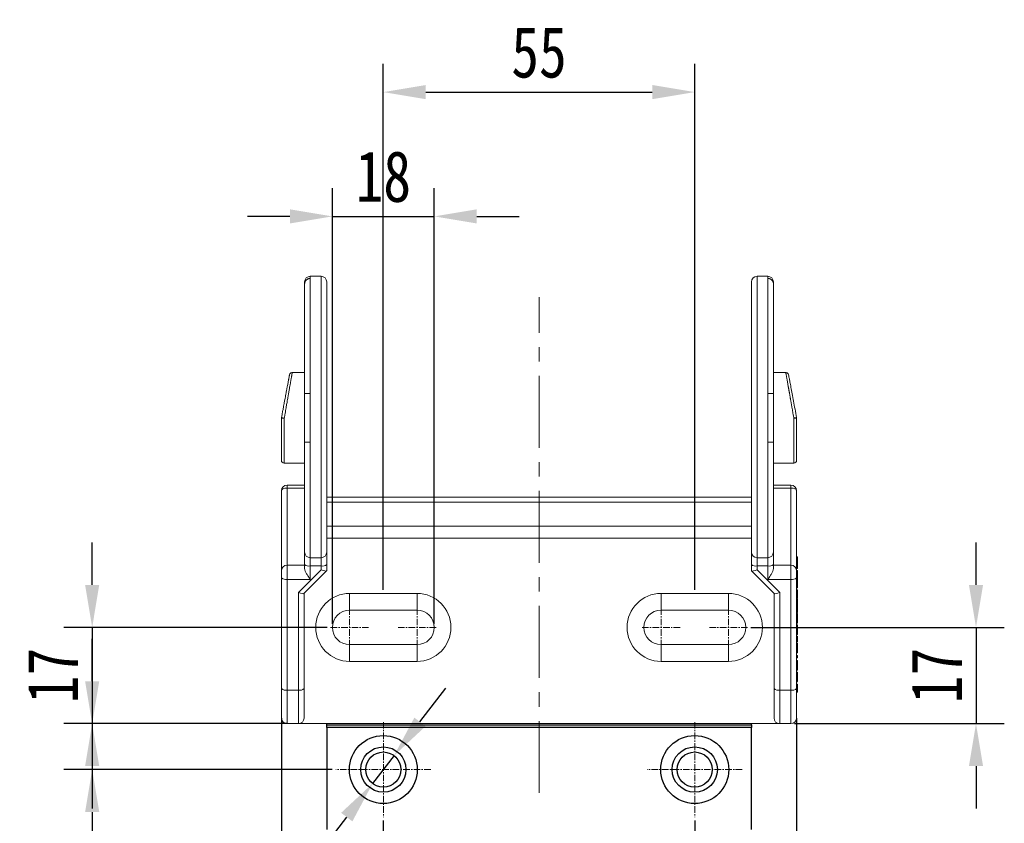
# Model space of a CAD drawing. Header units: millimetres. Extents: x 8853 to 11418, y 45 to 1005.
# Tile 140 of 256: x 10333 to 10507, y 353 to 495. Entities that reach past the tile are written whole.
import ezdxf

# ---------------------------------------------------------------- set-up
doc = ezdxf.new("R2010")
doc.units = ezdxf.units.MM
doc.linetypes.add('CENTER', pattern=[0.6, 0.375, -0.075, 0.075, -0.075])
doc.linetypes.add('CENTERX2', pattern=[20.32, 12.7, -2.54, 2.54, -2.54])
doc.styles.get("Standard").update_dxf_attribs({"font": '仿宋_GB2312_0.TTF', "width": 0.8})
doc.dimstyles.new('ISO-35.1', dxfattribs={"dimtxt": 9, "dimasz": 7.5, "dimexe": 5, "dimexo": 0.625, "dimgap": 2.5, "dimtad": 1, "dimdsep": 46, "dimtxsty": 'Standard', "dimcen": 2.5, "dimadec": 0, "dimazin": 0, "dimtfac": 1, "dimtmove": 0, "dimatfit": 3, "dimfxl": 0, "dimarcsym": 0})

# ---------------------------------------------------------------- blocks, each defined once
blk = doc.blocks.new('*D67')
at = {"color": 0, "lineweight": -2, "transparency": 16777216}
for p, q in [((10388.43, 388.24), (10388.43, 465.19)), ((10406.43, 388.24), (10406.43, 465.19)), ((10380.93, 460.19), (10373.43, 460.19)), ((10388.43, 460.19), (10406.43, 460.19)), ((10413.93, 460.19), (10421.43, 460.19))]:
    blk.add_line(p, q, dxfattribs=at)
at = {"color": 0, "lineweight": 9, "transparency": 16777216}
for points in [[(10380.93, 461.44), (10380.93, 458.94), (10388.43, 460.19)], [(10413.93, 461.44), (10413.93, 458.94), (10406.43, 460.19)]]:
    blk.add_solid(points, dxfattribs=at)
at = {"layer": 'Defpoints', "color": 0, "lineweight": 9, "transparency": 16777216}
for p in [(10406.43, 460.19), (10388.43, 387.62), (10406.43, 387.62)]:
    blk.add_point(p, dxfattribs=at)
at = {"color": 0, "lineweight": 9, "transparency": 16777216, "insert": (10397.43, 467.19), "char_height": 9, "attachment_point": 5}
blk.add_mtext('18', dxfattribs=at)
blk = doc.blocks.new('*D68')
at = {"color": 0, "lineweight": -2, "transparency": 16777216}
for p, q in [((10397.43, 394.24), (10397.43, 487.14)), ((10452.43, 394.24), (10452.43, 487.14)), ((10404.93, 482.14), (10444.93, 482.14))]:
    blk.add_line(p, q, dxfattribs=at)
at = {"color": 0, "lineweight": 9, "transparency": 16777216}
for points in [[(10404.93, 483.39), (10404.93, 480.89), (10397.43, 482.14)], [(10444.93, 483.39), (10444.93, 480.89), (10452.43, 482.14)]]:
    blk.add_solid(points, dxfattribs=at)
at = {"layer": 'Defpoints', "color": 0, "lineweight": 9, "transparency": 16777216}
for p in [(10452.43, 482.14), (10397.43, 393.62), (10452.43, 393.62)]:
    blk.add_point(p, dxfattribs=at)
at = {"color": 0, "lineweight": 9, "transparency": 16777216, "insert": (10424.93, 489.14), "char_height": 9, "attachment_point": 5}
blk.add_mtext('55', dxfattribs=at)
blk = doc.blocks.new('*D69')
at = {"color": 0, "lineweight": -2, "transparency": 16777216}
for p, q in [((10502.11, 395.12), (10502.11, 402.62)), ((10462.36, 387.62), (10507.11, 387.62)), ((10502.11, 387.62), (10502.11, 370.62)), ((10470.06, 370.62), (10507.11, 370.62)), ((10502.11, 363.12), (10502.11, 355.62))]:
    blk.add_line(p, q, dxfattribs=at)
at = {"color": 0, "lineweight": 9, "transparency": 16777216}
for points in [[(10500.86, 395.12), (10503.36, 395.12), (10502.11, 387.62)], [(10500.86, 363.12), (10503.36, 363.12), (10502.11, 370.62)]]:
    blk.add_solid(points, dxfattribs=at)
at = {"layer": 'Defpoints', "color": 0, "lineweight": 9, "transparency": 16777216}
for p in [(10461.74, 387.62), (10469.43, 370.62), (10502.11, 370.62)]:
    blk.add_point(p, dxfattribs=at)
at = {"color": 0, "lineweight": 9, "transparency": 16777216, "insert": (10495.11, 379.12), "char_height": 9, "attachment_point": 5, "rotation": 90}
blk.add_mtext('17', dxfattribs=at)
blk = doc.blocks.new('*D92')
at = {"color": 0, "lineweight": -2, "transparency": 16777216}
for p, q in [((10346.01, 395.12), (10346.01, 402.62)), ((10387.5, 387.62), (10341.01, 387.62)), ((10346.01, 387.62), (10346.01, 370.62)), ((10380.45, 370.62), (10341.01, 370.62)), ((10346.01, 363.12), (10346.01, 355.62))]:
    blk.add_line(p, q, dxfattribs=at)
at = {"color": 0, "lineweight": 9, "transparency": 16777216}
for points in [[(10344.76, 395.12), (10347.26, 395.12), (10346.01, 387.62)], [(10344.76, 363.12), (10347.26, 363.12), (10346.01, 370.62)]]:
    blk.add_solid(points, dxfattribs=at)
at = {"layer": 'Defpoints', "color": 0, "lineweight": 9, "transparency": 16777216}
for p in [(10388.13, 387.62), (10346.01, 370.62), (10381.07, 370.62)]:
    blk.add_point(p, dxfattribs=at)
at = {"color": 0, "lineweight": 9, "transparency": 16777216, "insert": (10339.01, 379.12), "char_height": 9, "attachment_point": 5, "rotation": 90}
blk.add_mtext('17', dxfattribs=at)
blk = doc.blocks.new('*D93')
at = {"color": 0, "lineweight": -2, "transparency": 16777216}
for p, q in [((10379.43, 371.56), (10379.43, 266.6)), ((10470.43, 371.56), (10470.43, 266.6)), ((10386.93, 271.6), (10462.93, 271.6))]:
    blk.add_line(p, q, dxfattribs=at)
at = {"color": 0, "lineweight": 9, "transparency": 16777216}
for points in [[(10386.93, 272.85), (10386.93, 270.35), (10379.43, 271.6)], [(10462.93, 272.85), (10462.93, 270.35), (10470.43, 271.6)]]:
    blk.add_solid(points, dxfattribs=at)
at = {"layer": 'Defpoints', "color": 0, "lineweight": 9, "transparency": 16777216}
for p in [(10379.43, 372.19), (10470.43, 372.19), (10470.43, 271.6)]:
    blk.add_point(p, dxfattribs=at)
at = {"color": 0, "lineweight": 9, "transparency": 16777216, "insert": (10424.93, 278.6), "char_height": 9, "attachment_point": 5}
blk.add_mtext('91', dxfattribs=at)
blk = doc.blocks.new('*D88')
at = {"color": 0, "lineweight": -2, "transparency": 16777216}
for p, q in [((10397.43, 353.51), (10397.43, 288.46)), ((10452.43, 353.51), (10452.43, 288.46)), ((10444.93, 293.46), (10404.93, 293.46))]:
    blk.add_line(p, q, dxfattribs=at)
at = {"color": 0, "lineweight": 9, "transparency": 16777216}
for points in [[(10404.93, 294.71), (10404.93, 292.21), (10397.43, 293.46)], [(10444.93, 294.71), (10444.93, 292.21), (10452.43, 293.46)]]:
    blk.add_solid(points, dxfattribs=at)
at = {"layer": 'Defpoints', "color": 0, "lineweight": 9, "transparency": 16777216}
for p in [(10397.43, 354.13), (10452.43, 354.13), (10397.43, 293.46)]:
    blk.add_point(p, dxfattribs=at)
at = {"color": 0, "lineweight": 9, "transparency": 16777216, "insert": (10424.93, 300.46), "char_height": 9, "attachment_point": 5}
blk.add_mtext('55', dxfattribs=at)
blk = doc.blocks.new('*D90')
at = {"color": 0, "lineweight": -2, "transparency": 16777216}
for p, q in [((10346.01, 378.12), (10346.01, 385.62)), ((10375.68, 370.62), (10341.01, 370.62)), ((10346.01, 370.62), (10346.01, 362.52)), ((10388.42, 362.52), (10341.01, 362.52)), ((10346.01, 355.02), (10346.01, 334.46))]:
    blk.add_line(p, q, dxfattribs=at)
at = {"color": 0, "lineweight": 9, "transparency": 16777216}
for points in [[(10344.76, 378.12), (10347.26, 378.12), (10346.01, 370.62)], [(10344.76, 355.02), (10347.26, 355.02), (10346.01, 362.52)]]:
    blk.add_solid(points, dxfattribs=at)
at = {"layer": 'Defpoints', "color": 0, "lineweight": 9, "transparency": 16777216}
for p in [(10346.01, 370.62), (10376.3, 370.62), (10389.04, 362.52)]:
    blk.add_point(p, dxfattribs=at)
at = {"color": 0, "lineweight": 9, "transparency": 16777216, "insert": (10339.01, 338.56), "char_height": 9, "attachment_point": 5, "rotation": 90}
blk.add_mtext('8', dxfattribs=at)
blk = doc.blocks.new('*D91')
at = {"color": 0, "lineweight": -2, "transparency": 16777216}
for p, q in [((10403.9, 370.92), (10408.47, 376.86)), ((10399.32, 364.97), (10395.54, 360.06)), ((10358.07, 311.38), (10390.97, 354.12))]:
    blk.add_line(p, q, dxfattribs=at)
at = {"color": 0, "lineweight": 9, "transparency": 16777216}
for points in [[(10402.91, 371.68), (10404.89, 370.16), (10399.32, 364.97)], [(10389.98, 354.88), (10391.96, 353.36), (10395.54, 360.06)]]:
    blk.add_solid(points, dxfattribs=at)
at = {"layer": 'Defpoints', "color": 0, "lineweight": 9, "transparency": 16777216}
for p in [(10399.32, 364.97), (10395.54, 360.06)]:
    blk.add_point(p, dxfattribs=at)
at = {"color": 0, "lineweight": 9, "transparency": 16777216, "insert": (10359.87, 325.19), "char_height": 9, "attachment_point": 5, "rotation": 52.4111}
blk.add_mtext('∅6.2', dxfattribs=at)

msp = doc.modelspace()

# ---------------------------------------------------------------- linework, layer by layer
at = {"color": 7, "linetype": 'Continuous', "lineweight": 15}
for p, q in [((10386.432, 449.618), (10384.532, 449.618)), ((10384.532, 449.618), (10384.532, 449.245)), ((10384.532, 449.245), (10384.532, 428.918)), ((10386.432, 449.618), (10386.432, 399.921)), ((10465.332, 449.618), (10463.432, 449.618)), ((10463.432, 399.921), (10463.432, 449.618)), ((10465.332, 449.245), (10465.332, 449.618)), ((10465.332, 428.918), (10465.332, 449.245)), ((10383.532, 448.23), (10383.532, 428.918)), ((10462.432, 400.909), (10462.432, 448.618)), ((10466.332, 428.918), (10466.332, 448.23)), ((10383.532, 432.618), (10381.347, 432.618)), ((10468.517, 432.618), (10466.332, 432.618)), ((10384.532, 428.918), (10384.532, 420.318)), ((10465.332, 420.318), (10465.332, 428.918)), ((10379.432, 424.572), (10379.432, 417.118)), ((10379.932, 424.568), (10379.932, 416.618)), ((10469.932, 416.618), (10469.932, 424.568)), ((10470.432, 417.118), (10470.432, 424.572)), ((10383.532, 420.318), (10383.532, 400.909)), ((10384.532, 420.318), (10384.532, 399.921)), ((10465.332, 399.921), (10465.332, 420.318)), ((10466.332, 400.909), (10466.332, 420.318)), ((10379.932, 416.618), (10383.532, 416.618)), ((10466.332, 416.618), (10469.932, 416.618)), ((10383.532, 412.736), (10380.432, 412.736)), ((10380.432, 412.736), (10380.432, 412.213)), ((10380.432, 398.618), (10380.432, 412.213)), ((10380.432, 412.213), (10383.532, 412.213)), ((10469.432, 412.736), (10466.332, 412.736)), ((10466.332, 412.213), (10469.432, 412.213)), ((10469.432, 412.736), (10469.432, 412.213)), ((10469.432, 412.213), (10469.432, 398.618)), ((10379.432, 397.618), (10379.432, 411.736)), ((10462.432, 410.618), (10387.402, 410.618)), ((10470.432, 411.736), (10470.432, 397.618)), ((10387.432, 409.739), (10462.432, 409.739)), ((10462.432, 405.497), (10387.432, 405.497)), ((10462.432, 403.375), (10387.432, 403.375)), ((10383.532, 400.909), (10383.532, 398.722)), ((10387.432, 400.909), (10387.432, 398.722)), ((10462.432, 398.722), (10462.432, 400.909)), ((10466.332, 398.722), (10466.332, 400.909)), ((10470.582, 400.084), (10470.432, 400.084)), ((10470.582, 400.084), (10470.582, 399.753)), ((10380.432, 396.1), (10380.432, 398.618)), ((10383.532, 398.618), (10380.432, 398.618)), ((10383.532, 398.722), (10383.532, 398.032)), ((10384.532, 399.921), (10386.432, 399.921)), ((10384.532, 398.463), (10384.532, 399.921)), ((10386.432, 398.463), (10384.532, 398.463)), ((10384.532, 398.463), (10384.532, 396.1)), ((10386.432, 399.921), (10386.432, 398.463)), ((10386.432, 398.463), (10386.432, 397.773)), ((10387.432, 398.722), (10387.432, 397.618)), ((10462.432, 397.618), (10462.432, 398.722)), ((10463.432, 399.921), (10465.332, 399.921)), ((10463.432, 398.463), (10463.432, 399.921)), ((10465.332, 398.463), (10463.432, 398.463)), ((10463.432, 397.773), (10463.432, 398.463)), ((10465.332, 399.921), (10465.332, 398.463)), ((10465.332, 396.1), (10465.332, 398.463)), ((10466.332, 398.032), (10466.332, 398.722)), ((10469.432, 398.618), (10466.332, 398.618)), ((10469.432, 396.1), (10469.432, 398.618)), ((10470.582, 399.753), (10470.432, 399.753)), ((10470.582, 398.381), (10470.432, 398.381)), ((10470.582, 399.753), (10470.582, 398.381)), ((10470.582, 398.381), (10470.582, 398.027)), ((10386.432, 397.773), (10382.432, 393.773)), ((10383.415, 393.601), (10387.415, 397.601)), ((10387.415, 397.601), (10387.432, 397.618)), ((10462.432, 397.618), (10462.449, 397.601)), ((10462.449, 397.601), (10466.449, 393.601)), ((10467.432, 393.773), (10463.432, 397.773)), ((10470.582, 398.027), (10470.432, 398.027)), ((10470.582, 397.635), (10470.432, 397.635)), ((10470.582, 396.661), (10470.432, 396.661)), ((10470.582, 397.635), (10470.582, 396.661)), ((10470.582, 396.661), (10470.582, 394.592)), ((10379.432, 376.806), (10379.432, 396.359)), ((10380.432, 396.1), (10380.432, 376.547)), ((10384.532, 396.1), (10380.432, 396.1)), ((10469.432, 396.1), (10465.332, 396.1)), ((10469.432, 376.547), (10469.432, 396.1)), ((10470.432, 396.359), (10470.432, 376.806)), ((10382.432, 393.773), (10382.432, 376.547)), ((10383.432, 376.806), (10383.432, 393.618)), ((10391.482, 393.618), (10403.382, 393.618)), ((10391.482, 393.618), (10391.482, 390.668)), ((10403.382, 390.668), (10403.382, 393.618)), ((10446.482, 393.618), (10458.382, 393.618)), ((10446.482, 393.618), (10446.482, 390.668)), ((10458.382, 390.668), (10458.382, 393.618)), ((10466.432, 393.618), (10466.432, 376.806)), ((10467.432, 376.547), (10467.432, 393.773)), ((10470.582, 394.592), (10470.432, 394.592)), ((10470.582, 394.223), (10470.432, 394.223)), ((10470.582, 393.877), (10470.432, 393.877)), ((10470.582, 393.711), (10470.432, 393.711)), ((10470.582, 393.099), (10470.432, 393.099)), ((10470.582, 394.223), (10470.582, 393.877)), ((10470.582, 393.099), (10470.582, 392.787)), ((10470.432, 392.787), (10470.582, 392.787)), ((10470.432, 392.786), (10470.582, 392.786)), ((10470.582, 392.659), (10470.432, 392.659)), ((10470.432, 392.588), (10470.582, 392.588)), ((10470.582, 392.211), (10470.432, 392.211)), ((10470.582, 391.48), (10470.432, 391.48)), ((10470.582, 392.659), (10470.582, 392.588)), ((10470.582, 392.211), (10470.582, 392.588)), ((10391.482, 390.668), (10403.382, 390.668)), ((10446.482, 390.668), (10458.382, 390.668)), ((10470.582, 390.796), (10470.432, 390.796)), ((10470.582, 390.384), (10470.432, 390.384)), ((10470.582, 390.265), (10470.432, 390.265)), ((10470.582, 390.103), (10470.432, 390.103)), ((10470.582, 389.98), (10470.432, 389.98)), ((10470.582, 390.384), (10470.582, 390.796)), ((10470.582, 390.384), (10470.582, 390.265)), ((10470.582, 389.98), (10470.582, 388.682)), ((10470.432, 388.682), (10470.582, 388.682)), ((10470.582, 388.428), (10470.432, 388.428)), ((10470.582, 388.372), (10470.432, 388.372)), ((10470.582, 388.054), (10470.432, 388.054)), ((10470.582, 388.428), (10470.582, 388.682)), ((10470.582, 388.428), (10470.582, 388.372)), ((10470.582, 388.054), (10470.582, 386.364)), ((10470.582, 386.364), (10470.432, 386.364)), ((10470.582, 386.077), (10470.432, 386.077)), ((10470.582, 386.077), (10470.582, 385.091)), ((10391.482, 384.568), (10403.382, 384.568)), ((10391.482, 384.568), (10391.482, 381.618)), ((10403.382, 384.568), (10403.382, 381.618)), ((10446.482, 384.568), (10446.482, 381.618)), ((10446.482, 384.568), (10458.382, 384.568)), ((10458.382, 381.618), (10458.382, 384.568)), ((10470.432, 385.091), (10470.582, 385.091)), ((10470.582, 384.81), (10470.432, 384.81)), ((10470.582, 384.682), (10470.432, 384.682)), ((10470.582, 384.678), (10470.582, 383.132)), ((10470.432, 383.132), (10470.582, 383.132)), ((10470.582, 383.1), (10470.432, 383.1)), ((10470.582, 382.63), (10470.432, 382.63)), ((10470.582, 382.63), (10470.582, 382.265)), ((10403.382, 381.618), (10391.482, 381.618)), ((10458.382, 381.618), (10446.482, 381.618)), ((10470.432, 382.265), (10470.582, 382.265)), ((10470.582, 381.788), (10470.432, 381.788)), ((10470.582, 381.665), (10470.432, 381.665)), ((10470.582, 381.665), (10470.582, 380.366)), ((10470.432, 380.366), (10470.582, 380.366)), ((10470.582, 380.113), (10470.432, 380.113)), ((10470.582, 380.056), (10470.432, 380.056)), ((10470.582, 379.739), (10470.432, 379.739)), ((10470.582, 379.611), (10470.432, 379.611)), ((10470.582, 380.113), (10470.582, 380.366)), ((10470.582, 380.113), (10470.582, 380.056)), ((10470.582, 379.607), (10470.582, 378.061)), ((10470.432, 378.061), (10470.582, 378.061)), ((10470.582, 378.029), (10470.432, 378.029)), ((10470.582, 377.593), (10470.432, 377.593)), ((10470.582, 377.593), (10470.582, 377.247)), ((10382.432, 376.547), (10380.432, 376.547)), ((10380.432, 376.547), (10380.432, 370.618)), ((10382.432, 370.618), (10382.432, 376.547)), ((10469.432, 376.547), (10467.432, 376.547)), ((10467.432, 376.547), (10467.432, 370.618)), ((10469.432, 370.618), (10469.432, 376.547)), ((10470.582, 377.247), (10470.432, 377.247)), ((10470.582, 377.081), (10470.432, 377.081)), ((10470.582, 376.468), (10470.432, 376.468)), ((10470.432, 376.156), (10470.582, 376.156)), ((10470.432, 376.156), (10470.582, 376.156)), ((10470.582, 376.468), (10470.582, 376.156)), ((10382.432, 370.618), (10380.432, 370.618)), ((10382.432, 370.618), (10467.432, 370.618)), ((10469.432, 370.618), (10467.432, 370.618))]:
    msp.add_line(p, q, dxfattribs=at)
at = {"color": 1, "linetype": 'CENTERX2', "lineweight": 13}
msp.add_line((10424.932, 358.379), (10424.932, 445.95), dxfattribs=at)
at = {"color": 1, "linetype": 'CENTER', "lineweight": 9, "ltscale": 3.0988}
for p, q in [((10391.482, 384.263), (10391.482, 390.973)), ((10403.382, 384.263), (10403.382, 390.973)), ((10446.482, 384.263), (10446.482, 390.973)), ((10458.382, 384.263), (10458.382, 390.973)), ((10388.127, 387.618), (10394.837, 387.618)), ((10400.027, 387.618), (10406.737, 387.618)), ((10443.127, 387.618), (10449.837, 387.618)), ((10455.027, 387.618), (10461.737, 387.618)), ((10397.432, 370.906), (10397.432, 354.131)), ((10452.432, 370.906), (10452.432, 354.131)), ((10405.82, 362.518), (10389.045, 362.518)), ((10460.82, 362.518), (10444.045, 362.518))]:
    msp.add_line(p, q, dxfattribs=at)
at = {"color": 7, "linetype": 'Continuous', "lineweight": 25}
for p, q in [((10387.432, 370.418), (10387.432, 370.618)), ((10387.432, 370.418), (10462.432, 370.418)), ((10387.432, 369.918), (10387.432, 370.418)), ((10462.432, 370.418), (10462.432, 370.618)), ((10462.432, 370.418), (10462.432, 369.918)), ((10387.432, 369.918), (10387.432, 351.918)), ((10462.432, 369.918), (10387.432, 369.918)), ((10462.432, 351.918), (10462.432, 369.918))]:
    msp.add_line(p, q, dxfattribs=at)
at = {"color": 7, "linetype": 'Continuous', "lineweight": 15, "flags": 128}
for points in [[(10380.432, 412.213), (10380.237, 412.204), (10380.049, 412.177), (10379.876, 412.132), (10379.725, 412.073), (10379.601, 412.001), (10379.508, 411.918), (10379.451, 411.829), (10379.432, 411.736)], [(10470.432, 411.736), (10470.413, 411.829), (10470.356, 411.918), (10470.264, 412.001), (10470.139, 412.073), (10469.988, 412.132), (10469.815, 412.177), (10469.627, 412.204), (10469.432, 412.213)]]:
    msp.add_lwpolyline(points, dxfattribs=at)
at = {"color": 7, "linetype": 'Continuous', "lineweight": 25}
for centre, radius in [((10397.432, 362.518), 6), ((10452.432, 362.518), 6), ((10397.432, 362.518), 4), ((10397.432, 362.518), 3.1), ((10452.432, 362.518), 4), ((10452.432, 362.518), 3.1)]:
    msp.add_circle(centre, radius, dxfattribs=at)
at = {"color": 7, "linetype": 'Continuous', "lineweight": 15}
for centre, radius, start, end in [((10384.532, 448.618), 1, 90, 180), ((10386.432, 448.618), 1, 0, 90), ((10463.432, 448.618), 1, 90, 180), ((10465.332, 448.618), 1, 0, 90), ((10379.932, 424.572), 0.5, 169.38034, 180), ((10379.807, 444.745), 20.177, 268.93505, 270.35495), ((10470.057, 444.745), 20.177, 269.64505, 271.06495), ((10469.932, 424.572), 0.5, 0, 10.61966), ((10379.932, 417.118), 0.5, 180, 270), ((10469.932, 417.118), 0.5, 270, 0), ((10380.432, 411.736), 1, 90, 180), ((10469.432, 411.736), 1, 0, 90), ((10384.526, 400.915), 0.994, 180.3518, 270.34753), ((10386.438, 400.915), 0.994, 269.65247, 359.6482), ((10463.426, 400.915), 0.994, 180.3518, 270.34753), ((10465.338, 400.915), 0.994, 269.65247, 359.6482), ((10380.432, 397.618), 1, 89.99998, 179.99998), ((10384.299, 399.623), 1.183, 229.60931, 281.36905), ((10386.665, 399.623), 1.183, 258.63095, 310.39069), ((10463.199, 399.623), 1.183, 229.60931, 281.36905), ((10465.565, 399.623), 1.183, 258.63095, 310.39069), ((10469.432, 397.618), 1, 0.00002, 90.00002), ((10380.199, 397.26), 1.183, 229.60931, 281.36905), ((10469.665, 397.26), 1.183, 258.63095, 310.39069), ((10391.482, 387.618), 6, 90, 270), ((10403.382, 387.618), 6, 270, 90), ((10446.482, 387.618), 6, 90, 270), ((10458.382, 387.618), 6, 270, 90), ((10391.482, 387.618), 3.05, 90, 270), ((10403.382, 387.618), 3.05, 270, 90), ((10446.482, 387.618), 3.05, 90, 270), ((10458.382, 387.618), 3.05, 270, 90), ((10380.199, 377.707), 1.183, 229.60931, 281.36905), ((10382.665, 377.707), 1.183, 258.63095, 310.39069), ((10467.199, 377.707), 1.183, 229.60931, 281.36905), ((10469.665, 377.707), 1.183, 258.63095, 310.39069), ((10380.432, 371.618), 1, 180, 270), ((10382.432, 371.618), 1, 270, 0), ((10467.432, 371.618), 1, 180, 270), ((10469.432, 371.618), 1, 270, 0)]:
    msp.add_arc(centre, radius, start, end, dxfattribs=at)
for centre, major_axis, start_param, end_param in [((10386.432, 398.032), (-0.996, 0.412), 1.6628213, 3.0495676), ((10463.432, 398.032), (-0.996, -0.412), 0.092025, 1.4787713), ((10382.432, 394.032), (-0.996, 0.412), 1.6628213, 3.0495676), ((10467.432, 394.032), (-0.996, -0.412), 0.092025, 1.4787713)]:
    msp.add_ellipse(centre, major_axis=major_axis, ratio=0.2227973, start_param=start_param, end_param=end_param, dxfattribs=at)
for points, knots in [([(10384.532, 449.245), (10384.5, 449.245), (10384.437, 449.243), (10384.342, 449.228), (10384.247, 449.205), (10384.154, 449.172), (10384.064, 449.129), (10383.978, 449.078), (10383.897, 449.016), (10383.815, 448.941), (10383.734, 448.847), (10383.656, 448.727), (10383.59, 448.583), (10383.542, 448.414), (10383.535, 448.293), (10383.532, 448.23)], [0, 0, 0, 0, 0.0599952, 0.1206721, 0.1820475, 0.2441374, 0.3069573, 0.3705217, 0.4348442, 0.4999376, 0.5800612, 0.6701276, 0.7701421, 0.8801022, 1, 1, 1, 1]), ([(10465.332, 449.245), (10465.364, 449.245), (10465.427, 449.243), (10465.523, 449.228), (10465.617, 449.205), (10465.71, 449.172), (10465.8, 449.129), (10465.886, 449.077), (10465.968, 449.016), (10466.049, 448.941), (10466.13, 448.847), (10466.208, 448.727), (10466.274, 448.583), (10466.322, 448.414), (10466.329, 448.293), (10466.332, 448.23)], [0, 0, 0, 0, 0.06004208, 0.12076868, 0.18219668, 0.24434225, 0.30722075, 0.37084675, 0.43523392, 0.50039503, 0.58043954, 0.67042077, 0.77034378, 0.88020618, 1, 1, 1, 1]), ([(10383.532, 448.575), (10383.532, 448.584), (10383.532, 448.613), (10383.532, 448.383), (10383.532, 448.23)], [0, 0, 0, 0, 0.3335633, 1, 1, 1, 1]), ([(10387.432, 448.618), (10387.432, 448.617), (10387.432, 448.615), (10387.432, 448.601), (10387.432, 448.578), (10387.432, 448.545), (10387.432, 448.503), (10387.432, 448.451), (10387.432, 448.39), (10387.432, 448.32), (10387.432, 448.143), (10387.432, 447.776), (10387.432, 447.069), (10387.432, 446.153), (10387.432, 445.022), (10387.432, 443.694), (10387.432, 442.177), (10387.432, 440.499), (10387.432, 438.684), (10387.432, 436.754), (10387.432, 434.11), (10387.432, 430.691), (10387.432, 426.476), (10387.432, 422.181), (10387.432, 418.573), (10387.432, 415.719), (10387.432, 413.609), (10387.432, 411.59), (10387.432, 409.686), (10387.432, 407.922), (10387.432, 406.33), (10387.432, 404.918), (10387.432, 403.712), (10387.432, 402.701), (10387.432, 402.056), (10387.432, 401.656), (10387.432, 401.425), (10387.432, 401.223), (10387.432, 401.048), (10387.432, 400.955), (10387.432, 400.909)], [0, 0, 0, 0, 0.0066348, 0.0132611, 0.0198815, 0.0264987, 0.0331152, 0.0397336, 0.0463565, 0.0529866, 0.0596263, 0.0908219, 0.12202, 0.1542302, 0.1864426, 0.2191733, 0.2519193, 0.2844791, 0.3170486, 0.3489392, 0.380828, 0.4418548, 0.5000807, 0.5589402, 0.6209023, 0.6530434, 0.685201, 0.7178754, 0.7505484, 0.7832051, 0.8158679, 0.8478027, 0.8797557, 0.9105557, 0.9413606, 0.9531038, 0.964825, 0.9765385, 0.9882587, 1, 1, 1, 1]), ([(10380.856, 432.21), (10380.855, 432.21), (10380.855, 432.208), (10380.853, 432.195), (10380.847, 432.163), (10380.837, 432.109), (10380.821, 432.025), (10380.796, 431.891), (10380.763, 431.717), (10380.729, 431.532), (10380.693, 431.341), (10380.648, 431.101), (10380.579, 430.735), (10380.519, 430.412), (10380.453, 430.065), (10380.412, 429.846), (10380.368, 429.612), (10380.322, 429.364), (10380.274, 429.108), (10380.225, 428.848), (10380.178, 428.597), (10380.113, 428.248), (10380.024, 427.772), (10379.918, 427.209), (10379.801, 426.587), (10379.704, 426.067), (10379.611, 425.575), (10379.532, 425.153), (10379.473, 424.837), (10379.441, 424.664)], [0, 0, 0, 0, 0.0185514, 0.0418792, 0.0699885, 0.1096633, 0.1392388, 0.1773941, 0.2442212, 0.2702397, 0.296706, 0.3587405, 0.388203, 0.4623987, 0.488748, 0.5165085, 0.5408219, 0.5684025, 0.5981644, 0.6224829, 0.6486179, 0.6739299, 0.7255319, 0.7835585, 0.828506, 0.8915619, 0.9194103, 0.9555443, 1, 1, 1, 1]), ([(10381.347, 432.618), (10381.347, 432.617), (10381.346, 432.615), (10381.344, 432.599), (10381.339, 432.574), (10381.332, 432.537), (10381.324, 432.491), (10381.313, 432.433), (10381.301, 432.365), (10381.287, 432.285), (10381.271, 432.195), (10381.253, 432.094), (10381.233, 431.981), (10381.212, 431.858), (10381.188, 431.723), (10381.163, 431.578), (10381.136, 431.421), (10381.106, 431.254), (10381.075, 431.076), (10381.042, 430.887), (10381.008, 430.688), (10380.971, 430.478), (10380.916, 430.165), (10380.837, 429.719), (10380.729, 429.105), (10380.607, 428.412), (10380.502, 427.812), (10380.417, 427.331), (10380.356, 426.983), (10380.286, 426.59), (10380.209, 426.15), (10380.124, 425.664), (10380.031, 425.131), (10379.966, 424.761), (10379.932, 424.568)], [0, 0, 0, 0, 0.0223866, 0.04489854, 0.06753678, 0.09030226, 0.1131959, 0.13621862, 0.15937131, 0.18265485, 0.20607011, 0.22961793, 0.25329916, 0.27711461, 0.3010651, 0.32515141, 0.34937434, 0.37373464, 0.39823308, 0.4228704, 0.44764733, 0.47256458, 0.49762286, 0.55489086, 0.61572674, 0.68013583, 0.74812249, 0.77403889, 0.80331078, 0.83593816, 0.87192093, 0.91125896, 0.95395206, 1, 1, 1, 1]), ([(10381.347, 432.618), (10381.291, 432.612), (10381.175, 432.601), (10381.021, 432.509), (10380.903, 432.374), (10380.871, 432.262), (10380.855, 432.208)], [0, 0, 0, 0, 0.24243816, 0.50018259, 0.75782638, 1, 1, 1, 1]), ([(10469.009, 432.206), (10468.994, 432.261), (10468.962, 432.374), (10468.843, 432.51), (10468.687, 432.602), (10468.57, 432.613), (10468.513, 432.618)], [0, 0, 0, 0, 0.2421721, 0.4999899, 0.7578134, 1, 1, 1, 1]), ([(10469.932, 424.568), (10469.915, 424.664), (10469.882, 424.853), (10469.833, 425.133), (10469.785, 425.408), (10469.739, 425.678), (10469.693, 425.941), (10469.648, 426.198), (10469.605, 426.449), (10469.563, 426.693), (10469.522, 426.93), (10469.481, 427.161), (10469.443, 427.384), (10469.405, 427.601), (10469.368, 427.811), (10469.332, 428.013), (10469.298, 428.209), (10469.264, 428.398), (10469.232, 428.579), (10469.201, 428.754), (10469.171, 428.923), (10469.142, 429.084), (10469.114, 429.239), (10469.088, 429.388), (10469.062, 429.53), (10469.038, 429.666), (10469.014, 429.795), (10468.992, 429.919), (10468.971, 430.037), (10468.951, 430.15), (10468.913, 430.366), (10468.859, 430.672), (10468.794, 431.046), (10468.736, 431.381), (10468.684, 431.676), (10468.64, 431.931), (10468.602, 432.145), (10468.571, 432.32), (10468.547, 432.454), (10468.53, 432.549), (10468.519, 432.607), (10468.518, 432.614), (10468.517, 432.618)], [0, 0, 0, 0, 0.0228229, 0.0452529, 0.0672901, 0.0889345, 0.1101861, 0.1310449, 0.151511, 0.1715844, 0.1912651, 0.2105531, 0.2294485, 0.2479512, 0.2660614, 0.2837791, 0.3011042, 0.3180368, 0.3345771, 0.3507249, 0.3664804, 0.3818437, 0.3968147, 0.4113936, 0.4255803, 0.4393751, 0.4527779, 0.4657888, 0.478408, 0.4906356, 0.5024716, 0.5501842, 0.5973841, 0.6440764, 0.6902663, 0.7359591, 0.7811603, 0.8258757, 0.8701111, 0.9138728, 0.9571669, 1, 1, 1, 1]), ([(10469.009, 432.21), (10469.009, 432.21), (10468.999, 432.26), (10469.032, 432.086), (10469.108, 431.679), (10469.241, 430.971), (10469.417, 430.031), (10469.634, 428.876), (10469.88, 427.563), (10470.146, 426.142), (10470.331, 425.157), (10470.423, 424.664)], [0, 0, 0, 0, 0.0000339, 0.1240597, 0.2480636, 0.372361, 0.4972366, 0.6225252, 0.7479925, 0.8737794, 1, 1, 1, 1]), ([(10384.532, 428.918), (10384.5, 428.918), (10384.437, 428.918), (10384.341, 428.918), (10384.247, 428.918), (10384.154, 428.918), (10384.064, 428.918), (10383.978, 428.918), (10383.896, 428.918), (10383.815, 428.918), (10383.734, 428.918), (10383.656, 428.919), (10383.59, 428.919), (10383.542, 428.918), (10383.535, 428.918), (10383.532, 428.918)], [0, 0, 0, 0, 0.06004208, 0.12076868, 0.18219668, 0.24434225, 0.30722075, 0.37084675, 0.43523392, 0.50039503, 0.58043953, 0.67042076, 0.77034378, 0.88020618, 1, 1, 1, 1]), ([(10465.332, 428.918), (10465.364, 428.918), (10465.427, 428.918), (10465.523, 428.918), (10465.617, 428.918), (10465.71, 428.918), (10465.8, 428.918), (10465.886, 428.918), (10465.967, 428.918), (10466.049, 428.918), (10466.13, 428.918), (10466.208, 428.919), (10466.274, 428.919), (10466.322, 428.918), (10466.329, 428.918), (10466.332, 428.918)], [0, 0, 0, 0, 0.0599952, 0.1206721, 0.1820475, 0.2441374, 0.3069573, 0.3705217, 0.4348442, 0.4999376, 0.5800612, 0.6701276, 0.7701421, 0.8801022, 1, 1, 1, 1]), ([(10379.441, 424.664), (10379.441, 424.663), (10379.451, 424.661), (10379.499, 424.651), (10379.536, 424.644), (10379.632, 424.625), (10379.691, 424.614), (10379.812, 424.591), (10379.874, 424.579), (10379.932, 424.568)], [0, 0, 0, 0, 0.25, 0.25, 0.5, 0.5, 0.75, 0.75, 1, 1, 1, 1]), ([(10470.423, 424.664), (10470.423, 424.663), (10470.421, 424.663), (10470.409, 424.66), (10470.39, 424.656), (10470.362, 424.65), (10470.325, 424.643), (10470.275, 424.634), (10470.206, 424.62), (10470.124, 424.605), (10470.031, 424.587), (10469.969, 424.575), (10469.932, 424.568)], [0, 0, 0, 0, 0.0792158, 0.1599851, 0.2423955, 0.326529, 0.4124592, 0.5002488, 0.6228485, 0.7601433, 0.8559125, 1, 1, 1, 1]), ([(10384.532, 420.318), (10384.5, 420.318), (10384.437, 420.318), (10384.341, 420.318), (10384.247, 420.318), (10384.154, 420.318), (10384.064, 420.318), (10383.978, 420.318), (10383.896, 420.318), (10383.815, 420.318), (10383.734, 420.318), (10383.656, 420.317), (10383.59, 420.317), (10383.542, 420.318), (10383.535, 420.318), (10383.532, 420.318)], [0, 0, 0, 0, 0.0600451, 0.1207738, 0.1822031, 0.2443491, 0.3072272, 0.3708519, 0.4352369, 0.500395, 0.580446, 0.6704305, 0.7703535, 0.8802126, 1, 1, 1, 1]), ([(10465.332, 420.318), (10465.364, 420.318), (10465.427, 420.318), (10465.523, 420.318), (10465.617, 420.318), (10465.71, 420.318), (10465.8, 420.318), (10465.886, 420.318), (10465.968, 420.318), (10466.049, 420.318), (10466.13, 420.318), (10466.208, 420.317), (10466.274, 420.317), (10466.322, 420.318), (10466.329, 420.318), (10466.332, 420.318)], [0, 0, 0, 0, 0.0600421, 0.1207687, 0.1821967, 0.2443422, 0.3072208, 0.3708467, 0.4352339, 0.500395, 0.5804395, 0.6704208, 0.7703438, 0.8802062, 1, 1, 1, 1]), ([(10379.432, 396.359), (10379.432, 396.389), (10379.432, 396.449), (10379.432, 396.539), (10379.432, 396.63), (10379.432, 396.722), (10379.432, 396.858), (10379.432, 397.034), (10379.432, 397.231), (10379.432, 397.398), (10379.432, 397.508), (10379.432, 397.575), (10379.432, 397.611), (10379.432, 397.616), (10379.432, 397.618)], [0, 0, 0, 0, 0.0503847, 0.1001782, 0.1498042, 0.1996909, 0.25026, 0.3748712, 0.5000682, 0.6246797, 0.7498767, 0.8334553, 0.9161653, 1, 1, 1, 1]), ([(10383.532, 398.032), (10383.532, 397.893), (10383.575, 397.734), (10383.672, 397.489), (10383.711, 397.405), (10383.794, 397.239), (10383.839, 397.156), (10383.982, 396.906), (10384.088, 396.739), (10384.251, 396.495), (10384.307, 396.415), (10384.419, 396.257), (10384.476, 396.177), (10384.532, 396.1)], [0, 0, 0, 0, 0.25, 0.25, 0.375, 0.375, 0.5, 0.5, 0.75, 0.75, 0.875, 0.875, 1, 1, 1, 1]), ([(10466.332, 398.032), (10466.332, 397.893), (10466.289, 397.734), (10466.192, 397.489), (10466.153, 397.405), (10466.07, 397.239), (10466.025, 397.156), (10465.882, 396.906), (10465.776, 396.739), (10465.613, 396.495), (10465.557, 396.415), (10465.446, 396.257), (10465.388, 396.177), (10465.332, 396.1)], [0, 0, 0, 0, 0.25, 0.25, 0.375, 0.375, 0.5, 0.5, 0.75, 0.75, 0.875, 0.875, 1, 1, 1, 1]), ([(10470.432, 396.618), (10470.432, 396.88), (10470.432, 397.14), (10470.432, 397.51), (10470.432, 397.618), (10470.432, 397.618)], [0, 0, 0, 0, 0.5, 0.5, 1, 1, 1, 1]), ([(10470.582, 393.872), (10470.582, 393.871), (10470.582, 393.869), (10470.582, 393.846), (10470.582, 393.78), (10470.582, 393.731), (10470.582, 393.711)], [0, 0, 0, 0, 0.2314399, 0.617962, 0.8492803, 1, 1, 1, 1]), ([(10470.582, 393.711), (10470.582, 393.648), (10470.582, 393.574), (10470.582, 393.369), (10470.582, 393.278), (10470.582, 393.144), (10470.582, 393.107), (10470.582, 393.099)], [0, 0, 0, 0, 0.2697095, 0.2697095, 0.6348548, 0.6348548, 1, 1, 1, 1]), ([(10470.582, 391.48), (10470.582, 391.538), (10470.582, 391.607), (10470.582, 391.863), (10470.582, 392.036), (10470.582, 392.211)], [0, 0, 0, 0, 0.3104269, 0.3104269, 1, 1, 1, 1]), ([(10470.582, 390.796), (10470.582, 390.954), (10470.582, 391.112), (10470.582, 391.368), (10470.582, 391.438), (10470.582, 391.48)], [0, 0, 0, 0, 0.6164857, 0.6164857, 1, 1, 1, 1]), ([(10470.582, 390.09), (10470.582, 390.095), (10470.582, 390.104), (10470.582, 390.05), (10470.582, 390.025)], [0, 0, 0, 0, 0.5362231, 1, 1, 1, 1]), ([(10470.582, 384.81), (10470.582, 384.805), (10470.582, 384.799), (10470.582, 384.709), (10470.582, 384.682)], [0, 0, 0, 0, 0.7013651, 1, 1, 1, 1]), ([(10470.582, 381.774), (10470.582, 381.78), (10470.582, 381.789), (10470.582, 381.735), (10470.582, 381.71)], [0, 0, 0, 0, 0.5362231, 1, 1, 1, 1]), ([(10470.582, 379.739), (10470.582, 379.734), (10470.582, 379.728), (10470.582, 379.638), (10470.582, 379.611)], [0, 0, 0, 0, 0.7013651, 1, 1, 1, 1]), ([(10379.432, 371.618), (10379.432, 371.619), (10379.432, 371.621), (10379.432, 371.638), (10379.432, 371.666), (10379.432, 371.704), (10379.432, 371.754), (10379.432, 371.814), (10379.432, 371.885), (10379.432, 372.056), (10379.432, 372.399), (10379.432, 373.039), (10379.432, 373.832), (10379.432, 374.572), (10379.432, 375.16), (10379.432, 375.554), (10379.432, 375.96), (10379.432, 376.377), (10379.432, 376.663), (10379.432, 376.806)], [0, 0, 0, 0, 0.0305662, 0.0609907, 0.0913214, 0.1216069, 0.1518957, 0.1822365, 0.2126777, 0.2432672, 0.3715839, 0.5000116, 0.6283248, 0.756756, 0.8055844, 0.8541242, 0.9025738, 0.951133, 1, 1, 1, 1]), ([(10383.432, 371.618), (10383.432, 371.619), (10383.432, 371.621), (10383.432, 371.634), (10383.432, 371.656), (10383.432, 371.686), (10383.432, 371.726), (10383.432, 371.774), (10383.432, 371.83), (10383.432, 371.895), (10383.432, 372.002), (10383.432, 372.169), (10383.432, 372.422), (10383.432, 372.718), (10383.432, 373.059), (10383.432, 373.436), (10383.432, 373.988), (10383.432, 374.747), (10383.432, 375.468), (10383.432, 375.978), (10383.432, 376.259), (10383.432, 376.559), (10383.432, 376.738), (10383.432, 376.806)], [0, 0, 0, 0, 0.0270225, 0.054045, 0.0810676, 0.1080901, 0.1351126, 0.1621351, 0.1891577, 0.2161802, 0.2432027, 0.3074139, 0.3716272, 0.4358748, 0.5001159, 0.5645513, 0.6285425, 0.7569128, 0.8783831, 0.8967356, 0.9389934, 0.97689, 1, 1, 1, 1]), ([(10466.432, 376.806), (10466.432, 376.727), (10466.432, 376.568), (10466.432, 376.333), (10466.432, 376.1), (10466.432, 375.871), (10466.432, 375.645), (10466.432, 375.422), (10466.432, 375.204), (10466.432, 374.99), (10466.432, 374.685), (10466.432, 374.298), (10466.432, 373.85), (10466.432, 373.435), (10466.432, 373.058), (10466.432, 372.719), (10466.432, 372.323), (10466.432, 371.947), (10466.432, 371.751), (10466.432, 371.67), (10466.432, 371.638), (10466.432, 371.62), (10466.432, 371.619), (10466.432, 371.618)], [0, 0, 0, 0, 0.0270225, 0.054045, 0.0810676, 0.1080901, 0.1351126, 0.1621351, 0.1891577, 0.2161802, 0.2432027, 0.3074139, 0.3716272, 0.4358748, 0.5001159, 0.5645513, 0.6285425, 0.7569128, 0.8783831, 0.8967356, 0.9389934, 0.97689, 1, 1, 1, 1]), ([(10470.432, 371.618), (10470.432, 371.619), (10470.432, 371.621), (10470.432, 371.637), (10470.432, 371.663), (10470.432, 371.699), (10470.432, 371.746), (10470.432, 371.802), (10470.432, 371.869), (10470.432, 371.946), (10470.432, 372.032), (10470.432, 372.129), (10470.432, 372.235), (10470.432, 372.35), (10470.432, 372.475), (10470.432, 372.609), (10470.432, 372.752), (10470.432, 372.903), (10470.432, 373.126), (10470.432, 373.436), (10470.432, 373.85), (10470.432, 374.298), (10470.432, 374.769), (10470.432, 375.184), (10470.432, 375.514), (10470.432, 375.85), (10470.432, 376.272), (10470.432, 376.628), (10470.432, 376.806)], [0, 0, 0, 0, 0.0294138, 0.0588277, 0.0882415, 0.1176553, 0.1470691, 0.176483, 0.2058968, 0.2353106, 0.2647245, 0.2941383, 0.3235521, 0.3529659, 0.3823798, 0.4117936, 0.4412074, 0.4706213, 0.5000351, 0.5642728, 0.6285126, 0.6927023, 0.7568855, 0.8178749, 0.8511498, 0.878475, 0.939239, 1, 1, 1, 1]), ([(10470.582, 377.242), (10470.582, 377.241), (10470.582, 377.239), (10470.582, 377.216), (10470.582, 377.15), (10470.582, 377.1), (10470.582, 377.081)], [0, 0, 0, 0, 0.2314399, 0.617962, 0.8492803, 1, 1, 1, 1]), ([(10470.582, 377.081), (10470.582, 377.018), (10470.582, 376.943), (10470.582, 376.739), (10470.582, 376.647), (10470.582, 376.514), (10470.582, 376.476), (10470.582, 376.468)], [0, 0, 0, 0, 0.2697095, 0.2697095, 0.6348548, 0.6348548, 1, 1, 1, 1])]:
    msp.add_open_spline(points, degree=3, knots=knots, dxfattribs=at)
for points in [[(10466.332, 448.23), (10466.332, 448.488), (10466.332, 448.618), (10466.332, 448.618)], [(10383.532, 428.918), (10383.532, 426.075), (10383.532, 423.161), (10383.532, 420.318)], [(10466.332, 420.318), (10466.332, 423.161), (10466.332, 426.075), (10466.332, 428.918)], [(10470.432, 396.359), (10470.432, 396.443), (10470.432, 396.531), (10470.432, 396.618)]]:
    msp.add_open_spline(points, degree=3, dxfattribs=at)

# ---------------------------------------------------------------- dimensions: what is measured, and where the dimension line sits
at = {"color": 5, "lineweight": 9}
for base, p1, p2, picture, middle in [((10452.432, 482.139), (10397.432, 393.618), (10452.432, 393.618), '*D68', (10424.932, 489.139)), ((10406.432, 460.195), (10388.432, 387.618), (10406.432, 387.618), '*D67', (10397.432, 467.195))]:
    dim = msp.add_linear_dim(base=base, p1=p1, p2=p2, dimstyle='ISO-35.1', dxfattribs=at)
    dim.commit()
    dim.dimension.update_dxf_attribs({"geometry": picture, "text_midpoint": middle})
for base, p1, p2, angle, picture, middle in [((10346.008, 370.618), (10388.127, 387.618), (10381.075, 370.618), 270, '*D92', (10339.008, 379.118)), ((10502.108, 370.618), (10461.737, 387.618), (10469.432, 370.618), 90, '*D69', (10495.108, 379.118)), ((10470.432, 271.604), (10379.432, 372.189), (10470.432, 372.189), 180, '*D93', (10424.932, 278.604)), ((10397.432, 293.462), (10452.432, 354.131), (10397.432, 354.131), 180, '*D88', (10424.932, 300.462))]:
    dim = msp.add_linear_dim(base=base, p1=p1, p2=p2, angle=angle, dimstyle='ISO-35.1', dxfattribs=at)
    dim.commit()
    dim.dimension.update_dxf_attribs({"geometry": picture, "text_midpoint": middle})
dim = msp.add_linear_dim(base=(10346.008, 370.618), p1=(10389.045, 362.518), p2=(10376.303, 370.618), angle=270, text='8', dimstyle='ISO-35.1', dxfattribs=at)
dim.commit()
dim.dimension.update_dxf_attribs({"geometry": '*D90', "text_midpoint": (10346.008, 338.557), "dimtype": 160})
dim = msp.add_diameter_dim_2p(p1=(10399.323, 364.974), p2=(10395.541, 360.062), dimstyle='ISO-35.1', dxfattribs=at)
dim.commit()
dim.dimension.update_dxf_attribs({"geometry": '*D91', "text_midpoint": (10365.412, 320.922), "dimtype": 163})

doc.saveas('drawing.dxf')
